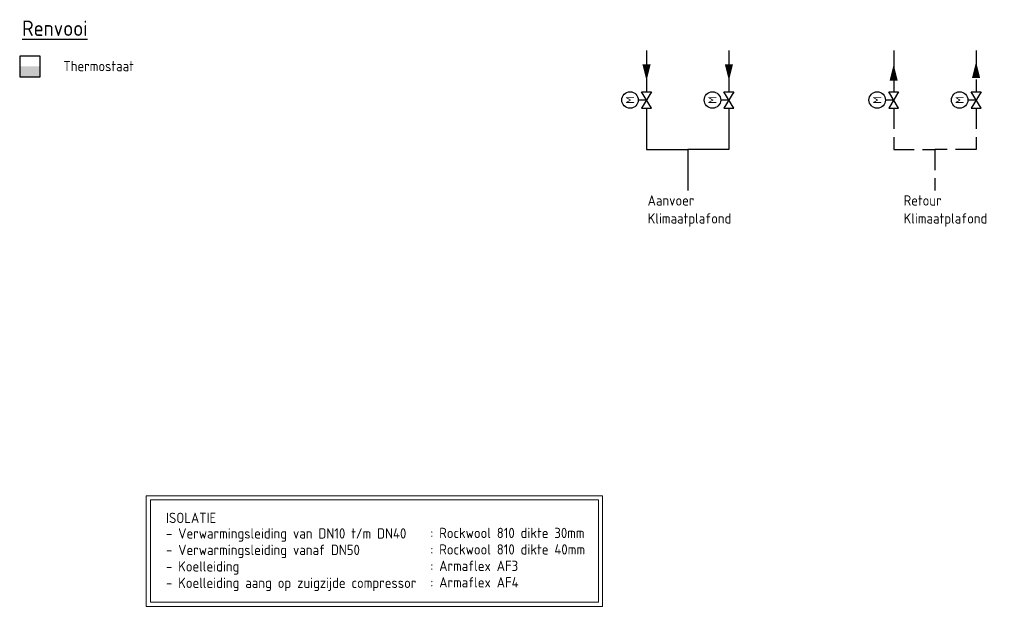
# Model space of a CAD drawing. Header units: millimetres. Extents: x 1699 to 105087, y 434 to 44536.
# Tile 5 of 6: x 93135 to 105087, y 3900 to 11025. Entities that reach past the tile are written whole.
import ezdxf
from ezdxf.enums import TextEntityAlignment as Align

# ---------------------------------------------------------------- set-up
doc = ezdxf.new("R2010")
doc.units = ezdxf.units.MM
doc.header["$LTSCALE"] = 50
for name, pattern in [('2322105', [47, 40, -7]), ('2322106', [47, 5, -2, 5, -2, 5, -2, 5, -2, 5, -2, 5, -7]), ('2322107', [2000, 1000, 1000]), ('2322108', [7, 5, -2])]:
    doc.linetypes.add(name, pattern=pattern)
for name, color, linetype in [('00att025', 7, 'Continuous'), ('Thermostaat', 160, 'Continuous'), ('WL5501--', 130, 'Continuous'), ('WL5502--', 130, 'Continuous'), ('WL561---', 10, 'Continuous'), ('WL561---_AANVOER', 10, 'Continuous'), ('WL561---_RETOUR', 10, 'Continuous'), ('WM570---_RETOUR', 2, 'Continuous'), ('WM570---_TOEVOER', 2, 'Continuous')]:
    doc.layers.add(name, color=color, linetype=linetype)
doc.styles.add('BURO-018', font='ISO96.shx', dxfattribs={"height": 1.8})
doc.styles.add('BURO-025', font='ISO96.shx', dxfattribs={"height": 2.5})

# ---------------------------------------------------------------- blocks, each defined once
blk = doc.blocks.new('30483012')
at = {"color": 0, "linetype": 'Continuous'}
for p, q in [((2.5, -1.5), (-2.5, 1.5)), ((-2.5, 1.5), (-2.5, -1.5)), ((-2.5, -1.5), (2.5, 1.5)), ((0, 0), (0, 2.5)), ((2.5, 1.5), (2.5, -1.5))]:
    blk.add_line(p, q, dxfattribs=at)
blk.add_circle((0, 5), 2.5, dxfattribs=at)
at = {"color": 0, "linetype": 'Continuous', "style": 'BURO-018', "flags": 1}
blk.add_attdef('CV_MATCODE', (0, 0), '', height=1.8, dxfattribs=at)
at = {"layer": '00att025', "linetype": 'Continuous', "style": 'BURO-018'}
blk.add_attdef('CV_TEXT1', text='', height=1.8, dxfattribs=at).set_placement((0, 5), align=Align.MIDDLE)
blk = doc.blocks.new('30481017')
at = {"color": 0, "linetype": 'Continuous'}
blk.add_lwpolyline([(0, 0, 0, 2, 0), (-4, 0, 2, 2, 0)], format="xyseb", dxfattribs=at)
blk = doc.blocks.new('SW30485012')
at = {"color": 0, "linetype": 'Continuous'}
for p, q in [((-2.5, 2.5), (-2.5, -2.5)), ((2.5, 2.5), (-2.5, 2.5)), ((2.5, -2.5), (2.5, 2.5)), ((-2.5, -2.5), (2.5, -2.5))]:
    blk.add_line(p, q, dxfattribs=at)
blk.add_solid([(-2.5, 0), (2.5, 0), (-2.5, -2.5), (2.5, -2.5)], dxfattribs=at)
at = {"color": 0, "linetype": 'Continuous', "style": 'BURO-018', "flags": 1}
blk.add_attdef('W_ID', (0, 0), '', height=1.8, dxfattribs=at)

msp = doc.modelspace()

# ---------------------------------------------------------------- linework, layer by layer
at = {"layer": 'WL5501--', "linetype": '2322105'}
for p, q in [((101744, 10649), (101744, 10149)), ((101744, 9949), (101744, 9449)), ((101744, 9449), (101244, 9449))]:
    msp.add_line(p, q, dxfattribs=at)
at = {"layer": 'WL5502--', "linetype": '2322106'}
for p, q in [((104744, 10649), (104744, 10149)), ((104744, 9949), (104744, 9449)), ((104744, 9449), (104244, 9449))]:
    msp.add_line(p, q, dxfattribs=at)
at = {"layer": 'WL561---_AANVOER', "linetype": '2322107'}
for p, q in [((100744, 10649), (100744, 10149)), ((100744, 9949), (100744, 9449)), ((100744, 9449), (101244, 9449)), ((101244, 9449), (101244, 8949))]:
    msp.add_line(p, q, dxfattribs=at)
at = {"layer": 'WL561---_RETOUR', "linetype": '2322108'}
for p, q in [((103744, 10649), (103744, 10149)), ((103744, 9949), (103744, 9449)), ((103744, 9449), (104244, 9449)), ((104244, 9449), (104244, 8949))]:
    msp.add_line(p, q, dxfattribs=at)
at = {"layer": 'WM570---_TOEVOER', "lineweight": 0}
for points in [[(94671, 5243), (100209, 5243), (100209, 3900), (94671, 3900)], [(94721, 5193), (100159, 5193), (100159, 3950), (94721, 3950)]]:
    msp.add_lwpolyline(points, close=True, dxfattribs=at)

# ---------------------------------------------------------------- block references
at = {"layer": 'Thermostaat', "xscale": 50, "yscale": 50, "zscale": 50}
msp.add_blockref('SW30485012', (93260, 10457), dxfattribs=at)
at = {"layer": 'WL5501--', "linetype": '2322105', "xscale": 50, "yscale": 50, "zscale": 50}
for p, rotation in [((101744, 10283), 270), ((104744, 10516), 89.99999999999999)]:
    msp.add_blockref('30481017', p, dxfattribs=dict(at, rotation=rotation))
at = {"layer": 'WL561---', "color": 2, "linetype": '2322107'}
ref = msp.add_blockref('30483012', (100744, 10049), dxfattribs=dict(at, xscale=40, yscale=40, zscale=40, rotation=90))
ref.add_attrib('CV_TEXT1', 'M', dxfattribs={"layer": '0', "color": 2, "linetype": 'Continuous', "height": 100, "rotation": 90, "style": 'BURO-025'}).set_placement((100544, 10049), align=Align.MIDDLE)
ref = msp.add_blockref('30483012', (101744, 10049), dxfattribs=dict(at, xscale=40, yscale=40, zscale=40, rotation=90))
ref.add_attrib('CV_TEXT1', 'M', dxfattribs={"layer": '0', "color": 2, "linetype": 'Continuous', "height": 100, "rotation": 90, "style": 'BURO-025'}).set_placement((101544, 10049), align=Align.MIDDLE)
ref = msp.add_blockref('30483012', (103744, 10049), dxfattribs=dict(at, xscale=40, yscale=40, zscale=40, rotation=90))
ref.add_attrib('CV_TEXT1', 'M', dxfattribs={"layer": '0', "color": 2, "linetype": 'Continuous', "height": 100, "rotation": 90, "style": 'BURO-025'}).set_placement((103544, 10049), align=Align.MIDDLE)
ref = msp.add_blockref('30483012', (104744, 10049), dxfattribs=dict(at, xscale=40, yscale=40, zscale=40, rotation=90))
ref.add_attrib('CV_TEXT1', 'M', dxfattribs={"layer": '0', "color": 2, "linetype": 'Continuous', "height": 100, "rotation": 90, "style": 'BURO-025'}).set_placement((104544, 10049), align=Align.MIDDLE)
at = {"layer": 'WL561---_AANVOER', "linetype": '2322107', "xscale": 50, "yscale": 50, "zscale": 50, "rotation": 270}
msp.add_blockref('30481017', (100744, 10283), dxfattribs=at)
at = {"layer": 'WL561---_RETOUR', "linetype": '2322108', "xscale": 50, "yscale": 50, "zscale": 50, "rotation": 89.99999999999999}
msp.add_blockref('30481017', (103744, 10483), dxfattribs=at)

# ---------------------------------------------------------------- texts
at = {"layer": 'WM570---_RETOUR', "color": 3, "style": 'BURO-025'}
msp.add_text('%%URenvooi', height=187.5, dxfattribs=at).set_placement((93165, 10827))
at = {"layer": 'WM570---_RETOUR', "style": 'BURO-025'}
for s, p in [('Thermostaat', (93665, 10399)), ('Aanvoer ', (100757, 8767)), ('Retour', (103864, 8767)), ('Klimaatplafond', (100757, 8549)), ('Klimaatplafond', (103864, 8549))]:
    msp.add_text(s, height=125, dxfattribs=at).set_placement(p)
at = {"layer": 'WM570---_TOEVOER', "lineweight": 0, "style": 'BURO-025'}
for s, p in [('ISOLATIE', (94911, 4912)), ('- Verwarmingsleiding van DN10 t/m DN40', (94911, 4723)), (': Rockwool 810 dikte 30mm', (98119, 4729)), (': Rockwool 810 dikte 40mm', (98119, 4529)), ('- Verwarmingsleiding vanaf DN50', (94911, 4523)), ('- Koelleiding ', (94911, 4323)), (': Armaflex AF3', (98119, 4329)), ('- Koelleiding aang op zuigzijde compressor', (94911, 4123)), (': Armaflex AF4', (98119, 4129))]:
    msp.add_text(s, height=125, dxfattribs=at).set_placement(p)

doc.saveas('drawing.dxf')
